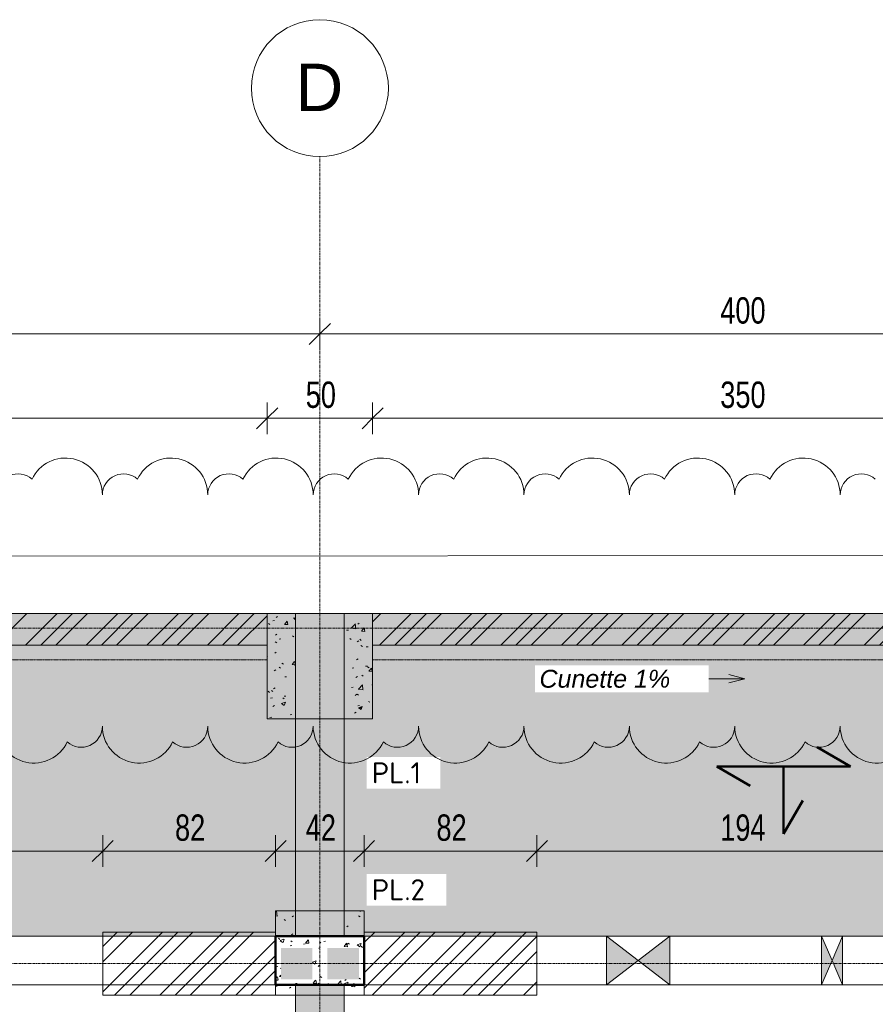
# Model space of a CAD drawing. Header units: millimetres. Extents: x 8507 to 110494, y 1100 to 66219.
# Tile 11 of 38: x 63623 to 67681, y 61546 to 66219. Entities that reach past the tile are written whole.
import ezdxf

# ---------------------------------------------------------------- set-up
doc = ezdxf.new("R2010")
doc.units = ezdxf.units.MM
for name, pattern in [('Ligne de quadrillage', [22.225, 12.7, -3.175, 3.175, -3.175]), ('Tiret 1_16_', [3.175, 1.5875, -1.5875]), ('tiret perso', [2.6, 1.3, -1.3])]:
    doc.linetypes.add(name, pattern=pattern)
for name, color, linetype, lineweight in [('A-ANNO-DIMS', 211, 'Continuous', 9), ('A-ANNO-DIMS-50', 211, 'Continuous', 9), ('A-DETL', 90, 'Continuous', 5), ('A-DETL-GENF', 92, 'Continuous', 5), ('A-DETL-MBND', 5, 'Continuous', 5), ('A-DETL-WIDE', 214, 'Continuous', 50), ('A-DOOR', 31, 'Continuous', 9), ('A-WALL', 113, 'Continuous', 9), ('G-ANNO-REVC', 71, 'Continuous', 9), ('G-ANNO-TEXT', 231, 'Continuous', 9), ('S-GRID', 1, 'Continuous', 9), ('S-GRID-IDEN', 1, 'Continuous', 9)]:
    doc.layers.add(name, color=color, linetype=linetype, lineweight=lineweight)
doc.styles.add('Arial', font='arial.ttf', dxfattribs={"height": 225})
doc.styles.add('Arial Narrow_3', font='ARIALN.TTF', dxfattribs={"width": 0.9, "height": 125})
doc.styles.add('Arial_I', font='ariali.ttf', dxfattribs={"height": 85})
doc.styles.add('ISOCPEUR_B', font='txt', dxfattribs={"height": 100})
doc.dimstyles.new('AB6_1_50_-_GB', dxfattribs={"dimscale": 304.8, "dimtxt": 127.928872, "dimasz": 0.328084, "dimexe": 0.246063, "dimexo": 0.0625, "dimgap": 0.04101, "dimtad": 1, "dimdec": 0, "dimlfac": 0.1, "dimdsep": 46, "dimtxsty": 'Arial Narrow_3', "dimblk1": 'OBLIQUE', "dimblk2": 'OBLIQUE', "dimsah": 1, "dimcen": 0.09, "dimazin": 0, "dimtfac": 1, "dimtdec": 4, "dimtix": 1, "dimtmove": 0, "dimatfit": 3, "dimfxl": 0.246063, "dimfxlon": 1, "dimtvp": 1, "dimtolj": 1, "dimtzin": 0, "dimarcsym": 2})
doc.dimstyles.new('AB6_1_50_-_GB_3', dxfattribs={"dimscale": 304.8, "dimtxt": 127.928872, "dimasz": 0.328084, "dimexe": 0.246063, "dimexo": 0.0625, "dimgap": 0.04101, "dimtad": 1, "dimdec": 0, "dimlfac": 0.1, "dimdsep": 46, "dimtxsty": 'Arial Narrow_3', "dimblk1": 'OBLIQUE', "dimblk2": 'OBLIQUE', "dimsah": 1, "dimcen": 0.09, "dimazin": 0, "dimtfac": 1, "dimtdec": 4, "dimtix": 1, "dimtmove": 0, "dimatfit": 3, "dimfxl": 0.246063, "dimfxlon": 1, "dimtvp": 1, "dimtolj": 1, "dimtzin": 0, "dimarcsym": 2})
pattern_1 = [(45, (62504.66, -542.27), (-143.6841, 143.6841), []), (45, (62576.5, -542.27), (-143.6841, 143.6841), []), (45, (62648.34, -542.27), (-143.6841, 143.6841), [])]
pattern_2 = [(50, (62504.66, -542.27), (182.18467, -15.9391), [19.05, -209.55]), (355, (62504.66, -542.27), (-35.24243, 191.0566), [15.24, -167.64]), (100.451, (62519.84, -543.6), (146.9425, 175.1167), [16.19, -178.09]), (46.184, (62504.66, -491.47), (271.0789, -42.0433), [28.575, -314.325]), (96.636, (62527.25, -494.97), (237.4025, 247.4272), [24.285, -267.135]), (351.184, (62504.66, -491.47), (237.4046, 247.4251), [22.86, -251.46]), (21, (62530.06, -504.17), (151.61488, -102.26552), [19.05, -209.55]), (326, (62530.06, -504.17), (61.80236, 184.18774), [15.24, -167.64]), (71.451, (62542.7, -512.7), (213.41706, 81.92137), [16.19, -178.09]), (37.5, (62504.66, -542.27), (3.08832, 84.555076), [8.382, -157.226, 8.382, -161.798, -168.275]), (37.5, (62504.66, -542.27), (3.08832, 84.555076), [-335.788, 8.382, -159.893]), (7.5, (62504.66, -542.27), (66.81944, 100.18075), [8.382, -88.646, 8.382, -153.416, -64.135]), (7.5, (62504.66, -542.27), (66.81944, 100.18075), [-258.826, 8.382, -55.753]), (327.5, (62448.02, -542.27), (135.59049, -5.72891), [8.382, -55.118, 8.382, -189.738, -262.89]), (327.5, (62448.02, -542.27), (135.59049, -5.72891), [-261.62, 8.382, -254.508]), (317.5, (62422.62, -542.27), (148.12889, 25.42676), [8.382, -74.168, 8.382, -123.19, -186.69]), (317.5, (62422.62, -542.27), (148.12889, 25.42676), [-214.122, 8.382, -178.308])]

# ---------------------------------------------------------------- blocks, each defined once
blk = doc.blocks.new('G_PORTE_BA - F-DRV-3009778-R-1_IMPLANTATION variante')
at = {"layer": 'A-DOOR'}
for p, q in [((-1790, -115), (-1790, 115)), ((-1790, 115), (1790, 115)), ((1790, 115), (1790, -115)), ((1790, -115), (-1790, -115))]:
    blk.add_line(p, q, dxfattribs=at)
blk = doc.blocks.new('ECBIM_BIM_RESA VOILE RECTANGULAIRE - Resa_ 30x15-3079065-R-1_IMPLANTATION variante')
at = {"layer": 'A-DETL-MBND'}
for points in [[(1421.9, 61638.6), (1571.9, 61753.6), (1421.9, 61868.6)], [(1721.9, 61638.6), (1721.9, 61868.6), (1571.9, 61753.6)]]:
    blk.add_hatch(color=256, dxfattribs=at).paths.add_polyline_path(points)
for p, q in [((1421.9, 61638.6), (1421.9, 61868.6)), ((1421.9, 61868.6), (1571.9, 61753.6)), ((1571.9, 61753.6), (1721.9, 61868.6)), ((1721.9, 61868.6), (1721.9, 61638.6)), ((1571.9, 61753.6), (1421.9, 61638.6)), ((1721.9, 61638.6), (1571.9, 61753.6))]:
    blk.add_line(p, q, dxfattribs=at)
blk = doc.blocks.new('ECBIM_BIM_RESA VOILE CIRCULAIRE-24 - ECBIM_BIM_RESA VOILE CIRCULAIRE-24-3092218-R-1_IMPLANTATION variante')
at = {"layer": 'A-DETL-MBND'}
for points in [[(2441.9, 61638.6), (2491.9, 61753.6), (2441.9, 61868.6)], [(2541.9, 61638.6), (2541.9, 61868.6), (2491.9, 61753.6)]]:
    blk.add_hatch(color=256, dxfattribs=at).paths.add_polyline_path(points)
for p, q in [((2441.9, 61638.6), (2441.9, 61868.6)), ((2441.9, 61868.6), (2491.9, 61753.6)), ((2491.9, 61753.6), (2541.9, 61868.6)), ((2541.9, 61868.6), (2541.9, 61638.6)), ((2491.9, 61753.6), (2441.9, 61638.6)), ((2541.9, 61638.6), (2491.9, 61753.6))]:
    blk.add_line(p, q, dxfattribs=at)
blk = doc.blocks.new('Quadrillage - M_Extrémité de la ligne de quadrillage - Cercle-11575-R-1_IMPLANTATION variante')
at = {"layer": 'S-GRID-IDEN'}
blk.add_circle((0, 0), 6.5, dxfattribs=at)
blk = doc.blocks.new('DIMBLOCK4-R-1_IMPLANTATION variante')
at = {"layer": 'A-ANNO-DIMS-50'}
for p, q in [((61046.5, 64727.3), (61046.5, 64802.3)), ((65046.5, 64727.3), (65046.5, 64802.3)), ((61046.5, 64727.3), (65046.5, 64727.3)), ((61046.5, 64727.3), (61046.5, 64652.3)), ((65046.5, 64727.3), (65046.5, 64652.3))]:
    blk.add_line(p, q, dxfattribs=at)
at = {"layer": 'A-ANNO-DIMS-50', "lineweight": 18}
for p, q in [((61046.5, 64727.3), (61096.5, 64777.3)), ((65046.5, 64727.3), (65096.5, 64777.3)), ((61046.5, 64727.3), (60996.5, 64677.3)), ((65046.5, 64727.3), (64996.5, 64677.3))]:
    blk.add_line(p, q, dxfattribs=at)
at = {"layer": 'A-ANNO-DIMS-50', "color": 0, "insert": (62946, 64901.3), "char_height": 125, "width": 241.237, "attachment_point": 1, "line_spacing_factor": 0.974696, "style": 'Arial Narrow_3'}
blk.add_mtext('400', dxfattribs=at)
blk = doc.blocks.new('_Oblique')
at = {"color": 0, "linetype": 'ByBlock', "lineweight": -2}
blk.add_line((-0.5, -0.5), (0.5, 0.5), dxfattribs=at)
blk = doc.blocks.new('DIMBLOCK5-R-1_IMPLANTATION variante')
at = {"layer": 'A-ANNO-DIMS-50'}
for p, q in [((65046.5, 64727.3), (65046.5, 64802.3)), ((69046.5, 64727.3), (69046.5, 64802.3)), ((65046.5, 64727.3), (69046.5, 64727.3)), ((65046.5, 64727.3), (65046.5, 64652.3)), ((69046.5, 64727.3), (69046.5, 64652.3))]:
    blk.add_line(p, q, dxfattribs=at)
at = {"layer": 'A-ANNO-DIMS-50', "lineweight": 18}
for p, q in [((65046.5, 64727.3), (65096.5, 64777.3)), ((69046.5, 64727.3), (69096.5, 64777.3)), ((65046.5, 64727.3), (64996.5, 64677.3)), ((69046.5, 64727.3), (68996.5, 64677.3))]:
    blk.add_line(p, q, dxfattribs=at)
at = {"layer": 'A-ANNO-DIMS-50', "color": 0, "insert": (66946, 64901.3), "char_height": 125, "width": 241.237, "attachment_point": 1, "line_spacing_factor": 0.974696, "style": 'Arial Narrow_3'}
blk.add_mtext('400', dxfattribs=at)
blk = doc.blocks.new('DIMBLOCK33-R-1_IMPLANTATION variante')
at = {"layer": 'A-ANNO-DIMS-50'}
for p, q in [((62076.5, 62272.7), (62076.5, 62347.7)), ((64016.5, 62272.7), (64016.5, 62347.7)), ((62076.5, 62272.7), (64016.5, 62272.7)), ((62076.5, 62272.7), (62076.5, 62197.7)), ((64016.5, 62272.7), (64016.5, 62197.7))]:
    blk.add_line(p, q, dxfattribs=at)
at = {"layer": 'A-ANNO-DIMS-50', "lineweight": 18}
for p, q in [((62076.5, 62272.7), (62126.5, 62322.7)), ((64016.5, 62272.7), (64066.5, 62322.7)), ((62076.5, 62272.7), (62026.5, 62222.7)), ((64016.5, 62272.7), (63966.5, 62222.7))]:
    blk.add_line(p, q, dxfattribs=at)
at = {"layer": 'A-ANNO-DIMS-50', "color": 0, "insert": (62946, 62446.8), "char_height": 125, "width": 241.237, "attachment_point": 1, "line_spacing_factor": 0.974696, "style": 'Arial Narrow_3'}
blk.add_mtext('194', dxfattribs=at)
blk = doc.blocks.new('DIMBLOCK34-R-1_IMPLANTATION variante')
at = {"layer": 'A-ANNO-DIMS-50'}
for p, q in [((64016.5, 62272.7), (64016.5, 62347.7)), ((64836.5, 62272.7), (64836.5, 62347.7)), ((64016.5, 62272.7), (64836.5, 62272.7)), ((64016.5, 62272.7), (64016.5, 62197.7)), ((64836.5, 62272.7), (64836.5, 62197.7))]:
    blk.add_line(p, q, dxfattribs=at)
at = {"layer": 'A-ANNO-DIMS-50', "lineweight": 18}
for p, q in [((64016.5, 62272.7), (64066.5, 62322.7)), ((64836.5, 62272.7), (64886.5, 62322.7)), ((64016.5, 62272.7), (63966.5, 62222.7)), ((64836.5, 62272.7), (64786.5, 62222.7))]:
    blk.add_line(p, q, dxfattribs=at)
at = {"layer": 'A-ANNO-DIMS-50', "color": 0, "insert": (64359.5, 62446.8), "char_height": 125, "width": 160.825, "attachment_point": 1, "line_spacing_factor": 0.974696, "style": 'Arial Narrow_3'}
blk.add_mtext('82', dxfattribs=at)
blk = doc.blocks.new('DIMBLOCK35-R-1_IMPLANTATION variante')
at = {"layer": 'A-ANNO-DIMS-50'}
for p, q in [((64836.5, 62272.7), (64836.5, 62347.7)), ((65256.5, 62272.7), (65256.5, 62347.7)), ((64836.5, 62272.7), (65256.5, 62272.7)), ((64836.5, 62272.7), (64836.5, 62197.7)), ((65256.5, 62272.7), (65256.5, 62197.7))]:
    blk.add_line(p, q, dxfattribs=at)
at = {"layer": 'A-ANNO-DIMS-50', "lineweight": 18}
for p, q in [((64836.5, 62272.7), (64886.5, 62322.7)), ((65256.5, 62272.7), (65306.5, 62322.7)), ((64836.5, 62272.7), (64786.5, 62222.7)), ((65256.5, 62272.7), (65206.5, 62222.7))]:
    blk.add_line(p, q, dxfattribs=at)
at = {"layer": 'A-ANNO-DIMS-50', "color": 0, "insert": (64979.5, 62446.8), "char_height": 125, "width": 160.825, "attachment_point": 1, "line_spacing_factor": 0.974696, "style": 'Arial Narrow_3'}
blk.add_mtext('42', dxfattribs=at)
blk = doc.blocks.new('DIMBLOCK36-R-1_IMPLANTATION variante')
at = {"layer": 'A-ANNO-DIMS-50'}
for p, q in [((65256.5, 62272.7), (65256.5, 62347.7)), ((66076.5, 62272.7), (66076.5, 62347.7)), ((65256.5, 62272.7), (66076.5, 62272.7)), ((65256.5, 62272.7), (65256.5, 62197.7)), ((66076.5, 62272.7), (66076.5, 62197.7))]:
    blk.add_line(p, q, dxfattribs=at)
at = {"layer": 'A-ANNO-DIMS-50', "lineweight": 18}
for p, q in [((65256.5, 62272.7), (65306.5, 62322.7)), ((66076.5, 62272.7), (66126.5, 62322.7)), ((65256.5, 62272.7), (65206.5, 62222.7)), ((66076.5, 62272.7), (66026.5, 62222.7))]:
    blk.add_line(p, q, dxfattribs=at)
at = {"layer": 'A-ANNO-DIMS-50', "color": 0, "insert": (65599.5, 62446.8), "char_height": 125, "width": 160.825, "attachment_point": 1, "line_spacing_factor": 0.974696, "style": 'Arial Narrow_3'}
blk.add_mtext('82', dxfattribs=at)
blk = doc.blocks.new('DIMBLOCK37-R-1_IMPLANTATION variante')
at = {"layer": 'A-ANNO-DIMS-50'}
for p, q in [((66076.5, 62272.7), (66076.5, 62347.7)), ((68016.5, 62272.7), (68016.5, 62347.7)), ((66076.5, 62272.7), (68016.5, 62272.7)), ((66076.5, 62272.7), (66076.5, 62197.7)), ((68016.5, 62272.7), (68016.5, 62197.7))]:
    blk.add_line(p, q, dxfattribs=at)
at = {"layer": 'A-ANNO-DIMS-50', "lineweight": 18}
for p, q in [((66076.5, 62272.7), (66126.5, 62322.7)), ((68016.5, 62272.7), (68066.5, 62322.7)), ((66076.5, 62272.7), (66026.5, 62222.7)), ((68016.5, 62272.7), (67966.5, 62222.7))]:
    blk.add_line(p, q, dxfattribs=at)
at = {"layer": 'A-ANNO-DIMS-50', "color": 0, "insert": (66946, 62446.8), "char_height": 125, "width": 241.237, "attachment_point": 1, "line_spacing_factor": 0.974696, "style": 'Arial Narrow_3'}
blk.add_mtext('194', dxfattribs=at)
blk = doc.blocks.new('Family - ___-3289296-R-1_IMPLANTATION variante')
at = {"layer": 'G-ANNO-REVC'}
for centre, radius, start, end in [((1215, 63962), 175, 357.8864, 152.6776), ((1714.7, 63943.6), 175, 357.8864, 152.6776), ((990.2, 63970.3), 100, 46.0761, 177.8864), ((2214.4, 63925.2), 175, 357.8864, 152.6776), ((2714, 63906.7), 175, 357.8864, 152.6776), ((1489.9, 63951.9), 100, 46.0761, 177.8864), ((1989.5, 63933.5), 100, 46.0761, 177.8864), ((3213.7, 63888.3), 175, 357.8864, 152.6776), ((3713.3, 63869.8), 175, 357.8864, 152.6776), ((4213, 63851.4), 175, 357.8864, 152.6776), ((2489.2, 63915), 100, 46.0761, 177.8864), ((2988.8, 63896.6), 100, 46.0761, 177.8864), ((3488.5, 63878.1), 100, 46.0761, 177.8864), ((4712.7, 63833), 175, 357.8864, 152.6776), ((3988.2, 63859.7), 100, 46.0761, 177.8864), ((4487.8, 63841.3), 100, 46.0761, 177.8864), ((4987.5, 63822.8), 100, 46.0761, 177.8864), ((1024.7, 62870.6), 175, 177.8864, 332.6776), ((1249.5, 62862.3), 100, 226.0761, 357.8864), ((1524.3, 62852.1), 175, 177.8864, 332.6776), ((1749.2, 62843.8), 100, 226.0761, 357.8864), ((2024, 62833.7), 175, 177.8864, 332.6776), ((2248.8, 62825.4), 100, 226.0761, 357.8864), ((2523.6, 62815.3), 175, 177.8864, 332.6776), ((2748.5, 62807), 100, 226.0761, 357.8864), ((3023.3, 62796.8), 175, 177.8864, 332.6776), ((3248.1, 62788.5), 100, 226.0761, 357.8864), ((3523, 62778.4), 175, 177.8864, 332.6776), ((3747.8, 62770.1), 100, 226.0761, 357.8864), ((4022.6, 62759.9), 175, 177.8864, 332.6776), ((4247.5, 62751.6), 100, 226.0761, 357.8864), ((4522.3, 62741.5), 175, 177.8864, 332.6776), ((4747.1, 62733.2), 100, 226.0761, 357.8864), ((5021.9, 62723.1), 175, 177.8864, 332.6776)]:
    blk.add_arc(centre, radius, start, end, dxfattribs=at)
blk = doc.blocks.new('DIMBLOCK278-R-1_IMPLANTATION variante')
at = {"layer": 'A-ANNO-DIMS-50'}
for p, q in [((61296.5, 64327.3), (61296.5, 64402.3)), ((64796.5, 64327.3), (64796.5, 64402.3)), ((61296.5, 64327.3), (64796.5, 64327.3)), ((61296.5, 64327.3), (61296.5, 64252.3)), ((64796.5, 64327.3), (64796.5, 64252.3))]:
    blk.add_line(p, q, dxfattribs=at)
at = {"layer": 'A-ANNO-DIMS-50', "lineweight": 18}
for p, q in [((61296.5, 64327.3), (61346.5, 64377.3)), ((64796.5, 64327.3), (64846.5, 64377.3)), ((61296.5, 64327.3), (61246.5, 64277.3)), ((64796.5, 64327.3), (64746.5, 64277.3))]:
    blk.add_line(p, q, dxfattribs=at)
at = {"layer": 'A-ANNO-DIMS-50', "color": 0, "insert": (62946, 64501.3), "char_height": 125, "width": 241.237, "attachment_point": 1, "line_spacing_factor": 0.974696, "style": 'Arial Narrow_3'}
blk.add_mtext('350', dxfattribs=at)
blk = doc.blocks.new('DIMBLOCK279-R-1_IMPLANTATION variante')
at = {"layer": 'A-ANNO-DIMS-50'}
for p, q in [((64796.5, 64327.3), (64796.5, 64402.3)), ((65296.5, 64327.3), (65296.5, 64402.3)), ((64796.5, 64327.3), (65296.5, 64327.3)), ((64796.5, 64327.3), (64796.5, 64252.3)), ((65296.5, 64327.3), (65296.5, 64252.3))]:
    blk.add_line(p, q, dxfattribs=at)
at = {"layer": 'A-ANNO-DIMS-50', "lineweight": 18}
for p, q in [((64796.5, 64327.3), (64846.5, 64377.3)), ((65296.5, 64327.3), (65346.5, 64377.3)), ((64796.5, 64327.3), (64746.5, 64277.3)), ((65296.5, 64327.3), (65246.5, 64277.3))]:
    blk.add_line(p, q, dxfattribs=at)
at = {"layer": 'A-ANNO-DIMS-50', "color": 0, "insert": (64979.5, 64501.3), "char_height": 125, "width": 160.825, "attachment_point": 1, "line_spacing_factor": 0.974696, "style": 'Arial Narrow_3'}
blk.add_mtext('50', dxfattribs=at)
blk = doc.blocks.new('DIMBLOCK280-R-1_IMPLANTATION variante')
at = {"layer": 'A-ANNO-DIMS-50'}
for p, q in [((65296.5, 64327.3), (65296.5, 64402.3)), ((68796.5, 64327.3), (68796.5, 64402.3)), ((65296.5, 64327.3), (68796.5, 64327.3)), ((65296.5, 64327.3), (65296.5, 64252.3)), ((68796.5, 64327.3), (68796.5, 64252.3))]:
    blk.add_line(p, q, dxfattribs=at)
at = {"layer": 'A-ANNO-DIMS-50', "lineweight": 18}
for p, q in [((65296.5, 64327.3), (65346.5, 64377.3)), ((68796.5, 64327.3), (68846.5, 64377.3)), ((65296.5, 64327.3), (65246.5, 64277.3)), ((68796.5, 64327.3), (68746.5, 64277.3))]:
    blk.add_line(p, q, dxfattribs=at)
at = {"layer": 'A-ANNO-DIMS-50', "color": 0, "insert": (66946, 64501.3), "char_height": 125, "width": 241.237, "attachment_point": 1, "line_spacing_factor": 0.974696, "style": 'Arial Narrow_3'}
blk.add_mtext('350', dxfattribs=at)

msp = doc.modelspace()

# ---------------------------------------------------------------- hatches: boundary and pattern name
at = {"layer": 'A-DETL-GENF'}
for points in [[(64861.5, 61663.6), (65011.5, 61663.6), (65011.5, 61813.6), (64861.5, 61813.6)], [(65081.5, 61663.6), (65231.5, 61663.6), (65231.5, 61813.6), (65081.5, 61813.6)]]:
    msp.add_hatch(color=8, dxfattribs=at).paths.add_polyline_path(points)
at = {"layer": 'A-DETL-MBND'}
h = msp.add_hatch(dxfattribs=at)
h.set_pattern_fill('FP_17', color=8, style=0, pattern_type=2)
h.set_pattern_definition([(0, (62504.66, -542.27), (0, 101.6), [3.353, -98.247]), (0, (62555.46, -491.47), (0, 101.6), [3.353, -98.247])])
h.paths.add_polyline_path([(93176.5, 61838.6), (96921.5, 61838.6), (96921.5, 63400.2), (93176.5, 63400.2), (93176.5, 61868.6)])
h.paths.add_polyline_path([(97171.5, 61838.6), (97716.5, 61838.6), (97716.5, 63400.2), (97171.5, 63400.2), (97171.5, 62847.4)])
h.paths.add_polyline_path([(92946.5, 61868.6), (92946.5, 63400.2), (89161.5, 63400.2), (89161.5, 61868.6), (92470.6, 61868.6)])
h.paths.add_polyline_path([(88931.5, 61868.6), (88931.5, 63400.2), (85161.5, 63400.2), (85161.5, 61868.6), (85858.3, 61868.6)])
h.paths.add_polyline_path([(84931.5, 61868.6), (84931.5, 63400.2), (81161.5, 63400.2), (81161.5, 61868.6), (82552.2, 61868.6)])
h.paths.add_polyline_path([(80931.5, 61868.6), (80931.5, 63400.2), (77161.5, 63400.2), (77161.5, 61868.6), (79246.1, 61868.6)])
h.paths.add_polyline_path([(76931.5, 61868.6), (76931.5, 63400.2), (73156.5, 63400.2), (73156.5, 61868.6), (76396.5, 61868.6)])
h.paths.add_polyline_path([(72926.5, 61868.6), (72926.5, 63400.2), (69161.5, 63400.2), (69161.5, 61868.6), (72663.8, 61868.6)])
h.paths.add_polyline_path([(68931.5, 61868.6), (68931.5, 63400.2), (65161.5, 63400.2), (65161.5, 61868.6), (67526.5, 61868.6)])
h.paths.add_polyline_path([(64931.5, 61868.6), (64931.5, 63400.2), (61146.5, 63400.2), (61146.5, 61868.6), (62715.4, 61868.6)])
at = {"layer": 'A-DETL-MBND', "linetype": 'Tiret 1_16_'}
h = msp.add_hatch(dxfattribs=at)
h.set_pattern_fill('FP_13', style=0, pattern_type=2)
h.set_pattern_definition(pattern_1)
h.paths.add_polyline_path([(64796.5, 63250.2), (64796.5, 63400.2), (61296.5, 63400.2), (61296.5, 63250.2), (62715.4, 63250.2)])
h = msp.add_hatch(dxfattribs=at)
h.set_pattern_fill('FP_14', style=0, pattern_type=2)
h.set_pattern_definition(pattern_2)
h.paths.add_polyline_path([(64796.5, 62900.2), (64931.5, 62900.2), (64931.5, 63400.2), (64796.5, 63400.2)])
h.paths.add_polyline_path([(65161.5, 62900.2), (65296.5, 62900.2), (65296.5, 63400.2), (65161.5, 63400.2)])
at = {"layer": 'A-DETL-MBND'}
for points in [[(65161.5, 61868.6), (65161.5, 63400.2), (64931.5, 63400.2), (64931.5, 61868.6)], [(65161.5, 60095.6), (65161.5, 61638.6), (64931.5, 61638.6), (64931.5, 60095.6)]]:
    msp.add_hatch(color=254, dxfattribs=at).paths.add_polyline_path(points)
at = {"layer": 'A-DETL-MBND', "linetype": 'Tiret 1_16_'}
h = msp.add_hatch(dxfattribs=at)
h.set_pattern_fill('FP_26', style=0, pattern_type=2)
h.set_pattern_definition([(44.998, (62504.66, -492.2), (-143.68497, 143.6705), []), (44.998, (62576.5, -492.2), (-143.68497, 143.6705), []), (44.998, (62648.34, -492.2), (-143.68497, 143.6705), [])])
h.paths.add_polyline_path([(68744, 63250.2), (68796.5, 63250.2), (68785.5, 63281.6), (68796.5, 63281.6), (68796.5, 63400.2), (65296.5, 63400.2), (65296.5, 63250.2), (66021.5, 63250.2)])
h.paths.add_polyline_path([(68744, 63250.2), (68744, 63281.6), (68755, 63281.6)])
h = msp.add_hatch(dxfattribs=at)
h.set_pattern_fill('FP_14', style=0, pattern_type=2)
h.set_pattern_definition(pattern_2)
h.paths.add_polyline_path([(65256.5, 61588.6), (65256.5, 61988.6), (65161.5, 61988.6), (65161.5, 61868.6), (64931.5, 61868.6), (64931.5, 61988.6), (64836.5, 61988.6), (64836.5, 61588.6), (64931.5, 61588.6), (64931.5, 61638.6), (65161.5, 61638.6), (65161.5, 61588.6), (65231.5, 61588.6)])
h.paths.add_polyline_path([(64913.7, 61663.6), (64861.5, 61663.6), (64861.5, 61813.6), (65011.5, 61813.6), (65011.5, 61663.6), (64931.5, 61663.6)])
h.paths.add_polyline_path([(65161.5, 61663.6), (65081.5, 61663.6), (65081.5, 61813.6), (65231.5, 61813.6), (65231.5, 61663.6), (65179.3, 61663.6)])
h = msp.add_hatch(dxfattribs=at)
h.set_pattern_fill('FP_13', style=0, pattern_type=2)
h.set_pattern_definition(pattern_1)
h.paths.add_polyline_path([(64016.5, 61588.6), (64836.5, 61588.6), (64836.5, 61888.6), (64016.5, 61888.6)])
h = msp.add_hatch(dxfattribs=at)
h.set_pattern_fill('FP_13', style=0, pattern_type=2)
h.set_pattern_definition(pattern_1)
h.paths.add_polyline_path([(65256.5, 61588.6), (66076.5, 61588.6), (66076.5, 61888.6), (65256.5, 61888.6)])

# ---------------------------------------------------------------- linework, layer by layer
at = {"layer": 'A-DETL', "linetype": 'tiret perso'}
for p, q in [((64796.5, 63180.2), (61296.5, 63180.2)), ((68796.5, 63180.2), (65296.5, 63180.2))]:
    msp.add_line(p, q, dxfattribs=at)
at = {"layer": 'A-DETL-MBND', "color": 7, "linetype": 'Tiret 1_16_'}
for p, q in [((60796.5, 63400.2), (65296.5, 63400.2)), ((65296.5, 63400.2), (60796.5, 63400.2)), ((64796.5, 62900.2), (64796.5, 63400.2)), ((64796.5, 63400.2), (64796.5, 62900.2)), ((64796.5, 63400.2), (64796.5, 63250.2)), ((64796.5, 63400.2), (64796.5, 63250.2)), ((65296.5, 63400.2), (65296.5, 62900.2)), ((65296.5, 62900.2), (65296.5, 63400.2)), ((65296.5, 63400.2), (65296.5, 63250.2)), ((65296.5, 63400.2), (65296.5, 63250.2)), ((61296.5, 63250.2), (64796.5, 63250.2)), ((64796.5, 63250.2), (61296.5, 63250.2)), ((68796.5, 63250.2), (65296.5, 63250.2)), ((65296.5, 63250.2), (68796.5, 63250.2)), ((65296.5, 62900.2), (64796.5, 62900.2)), ((64796.5, 62900.2), (65296.5, 62900.2)), ((64836.5, 61588.6), (64836.5, 61988.6)), ((64836.5, 61988.6), (65256.5, 61988.6)), ((65256.5, 61988.6), (64836.5, 61988.6)), ((64836.5, 61988.6), (64836.5, 61588.6)), ((65256.5, 61988.6), (65256.5, 61588.6)), ((65256.5, 61588.6), (65256.5, 61988.6)), ((64016.5, 61888.6), (64836.5, 61888.6)), ((64836.5, 61888.6), (64016.5, 61888.6)), ((64016.5, 61588.6), (64016.5, 61888.6)), ((64016.5, 61888.6), (64016.5, 61588.6)), ((64836.5, 61888.6), (64836.5, 61588.6)), ((64836.5, 61888.6), (64836.5, 61588.6)), ((65256.5, 61888.6), (66076.5, 61888.6)), ((66076.5, 61888.6), (65256.5, 61888.6)), ((65256.5, 61588.6), (65256.5, 61888.6)), ((65256.5, 61888.6), (65256.5, 61588.6)), ((66076.5, 61888.6), (66076.5, 61588.6)), ((66076.5, 61888.6), (66076.5, 61588.6)), ((64016.5, 61588.6), (64931.5, 61588.6)), ((65256.5, 61588.6), (64016.5, 61588.6)), ((65256.5, 61588.6), (64931.5, 61588.6)), ((65256.5, 61588.6), (66076.5, 61588.6)), ((66076.5, 61588.6), (65256.5, 61588.6))]:
    msp.add_line(p, q, dxfattribs=at)
at = {"layer": 'A-DETL-MBND'}
for p, q in [((61146.5, 63400.2), (97716.5, 63400.2)), ((80931.5, 61868.6), (65161.5, 61868.6)), ((66706.5, 61868.6), (66406.5, 61868.6)), ((66406.5, 61868.6), (66706.5, 61868.6)), ((66406.5, 61638.6), (66406.5, 61868.6)), ((66406.5, 61638.6), (66406.5, 61868.6)), ((66706.5, 61868.6), (66706.5, 61638.6)), ((66706.5, 61638.6), (66706.5, 61868.6)), ((67426.5, 61638.6), (67426.5, 61868.6)), ((67426.5, 61868.6), (67526.5, 61868.6)), ((67426.5, 61868.6), (67526.5, 61868.6)), ((67526.5, 61868.6), (67526.5, 61638.6)), ((61146.6, 61638.6), (69186.5, 61638.6)), ((66706.5, 61638.6), (66406.5, 61638.6)), ((66406.5, 61638.6), (66706.5, 61638.6)), ((67526.5, 61638.6), (67426.5, 61638.6)), ((67526.5, 61638.6), (67426.5, 61638.6))]:
    msp.add_line(p, q, dxfattribs=at)
at = {"layer": 'A-DETL-MBND', "color": 7}
for p, q in [((65161.5, 63400.2), (64931.5, 63400.2)), ((64931.5, 61868.6), (64931.5, 63400.2)), ((64931.5, 61868.6), (64931.5, 63400.2)), ((65161.5, 63400.2), (65161.5, 61868.6)), ((65161.5, 61868.6), (65161.5, 63400.2)), ((65161.5, 61868.6), (64931.5, 61868.6)), ((64931.5, 61638.6), (65161.5, 61638.6)), ((64931.5, 61588.6), (64931.5, 61638.6)), ((64931.5, 60095.6), (64931.5, 61638.6)), ((64931.5, 61638.6), (65161.5, 61638.6)), ((65161.5, 61638.6), (65161.5, 61588.6)), ((65161.5, 60095.6), (65161.5, 61638.6)), ((65161.5, 61588.6), (64931.5, 61588.6)), ((64931.5, 61588.6), (64931.5, 60095.6)), ((64931.5, 61588.6), (65161.5, 61588.6)), ((65161.5, 60095.6), (65161.5, 61588.6))]:
    msp.add_line(p, q, dxfattribs=at)
at = {"layer": 'A-DETL-WIDE'}
for p, q in [((67563.8, 62674.5), (67405.8, 62765.8)), ((66929.2, 62674.5), (67563.8, 62674.5)), ((67087.3, 62583.3), (66929.2, 62674.5)), ((67246.5, 62354.5), (67246.5, 62674.5)), ((67337.8, 62512.6), (67246.5, 62354.5))]:
    msp.add_line(p, q, dxfattribs=at)
at = {"layer": 'A-WALL'}
for p, q in [((61256.5, 61868.6), (68836.5, 61868.6)), ((61256.5, 61638.6), (69416.5, 61638.6))]:
    msp.add_line(p, q, dxfattribs=at)
at = {"layer": 'A-WALL', "lineweight": 50}
for p, q in [((64836.5, 61868.6), (65256.5, 61868.6)), ((64836.5, 61638.6), (64836.5, 61868.6)), ((65256.5, 61868.6), (65256.5, 61638.6)), ((65256.5, 61638.6), (64836.5, 61638.6))]:
    msp.add_line(p, q, dxfattribs=at)
at = {"layer": 'G-ANNO-TEXT', "color": 130}
for p, q in [((61148, 63670.2), (73547.1, 63679.2)), ((67061.8, 63090.8), (66798.2, 63090.8)), ((67061.8, 63090.8), (66986.8, 63110.9)), ((67061.8, 63090.8), (66986.8, 63070.7))]:
    msp.add_line(p, q, dxfattribs=at)
at = {"layer": 'S-GRID', "linetype": 'Ligne de quadrillage'}
for p, q in [((65046.5, 48387.1), (65046.5, 65568.7)), ((47439, 63330.2), (99424.9, 63330.2)), ((47439, 61738.6), (99424.9, 61738.6))]:
    msp.add_line(p, q, dxfattribs=at)

# ---------------------------------------------------------------- block references
at = {"layer": 'A-DETL-MBND'}
for name in ['ECBIM_BIM_RESA VOILE RECTANGULAIRE - Resa_ 30x15-3079065-R-1_IMPLANTATION variante', 'ECBIM_BIM_RESA VOILE CIRCULAIRE-24 - ECBIM_BIM_RESA VOILE CIRCULAIRE-24-3092218-R-1_IMPLANTATION variante']:
    msp.add_blockref(name, (64984.6, 0), dxfattribs=at)
at = {"layer": 'A-DOOR', "rotation": 180}
for p in [(63046.5, 61753.6), (67046.5, 61753.6)]:
    msp.add_blockref('G_PORTE_BA - F-DRV-3009778-R-1_IMPLANTATION variante', p, dxfattribs=at)
at = {"layer": 'S-GRID-IDEN', "xscale": 49.99999999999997, "yscale": 49.99999999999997, "zscale": 49.99999999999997}
msp.add_blockref('Quadrillage - M_Extrémité de la ligne de quadrillage - Cercle-11575-R-1_IMPLANTATION variante', (65046.5, 65893.7), dxfattribs=at)

# ---------------------------------------------------------------- dimensions: what is measured, and where the dimension line sits
at = {"layer": 'A-ANNO-DIMS'}
for base, p1, p2, dimstyle, override, picture, middle in [((65046.5, 64727.3), (61046.5, 64802.3), (65046.5, 64802.3), 'AB6_1_50_-_GB', {"dimpost": '<>', "dimfxl": 4000}, 'DIMBLOCK4-R-1_IMPLANTATION variante', (63046.5, 64803.6)), ((65296.5, 64327.3), (64796.5, 64252.3), (65296.5, 64252.3), 'AB6_1_50_-_GB_3', {"dimpost": '<>', "dimfxl": 500}, 'DIMBLOCK279-R-1_IMPLANTATION variante', (65046.5, 64403.6))]:
    dim = msp.add_linear_dim(base=base, p1=p1, p2=p2, angle=0, dimstyle=dimstyle, override=override, dxfattribs=at)
    dim.commit()
    dim.dimension.update_dxf_attribs({"geometry": picture, "text_midpoint": middle})
for base, p1, p2, dimstyle, override, picture, middle in [((69046.5, 64727.3), (65046.5, 64802.3), (69046.5, 64802.3), 'AB6_1_50_-_GB', {"dimpost": '<>', "dimfxl": 4000}, 'DIMBLOCK5-R-1_IMPLANTATION variante', (67046.5, 64803.6)), ((64796.5, 64327.3), (61296.5, 64252.3), (64796.5, 64252.3), 'AB6_1_50_-_GB_3', {"dimpost": '<>', "dimfxl": 3500}, 'DIMBLOCK278-R-1_IMPLANTATION variante', (63046.5, 64403.6)), ((68796.5, 64327.3), (65296.5, 64252.3), (68796.5, 64252.3), 'AB6_1_50_-_GB_3', {"dimpost": '<>', "dimfxl": 3500}, 'DIMBLOCK280-R-1_IMPLANTATION variante', (67046.5, 64403.6)), ((64016.5, 62272.7), (62076.5, 62197.7), (64016.5, 62197.7), 'AB6_1_50_-_GB', {"dimpost": '<>', "dimfxl": 1939.9998}, 'DIMBLOCK33-R-1_IMPLANTATION variante', (63046.5, 62349.1)), ((64836.5, 62272.7), (64016.5, 62197.7), (64836.5, 62197.7), 'AB6_1_50_-_GB', {"dimpost": '<>', "dimfxl": 820.0002}, 'DIMBLOCK34-R-1_IMPLANTATION variante', (64426.5, 62349.1)), ((65256.5, 62272.7), (64836.5, 62197.7), (65256.5, 62197.7), 'AB6_1_50_-_GB', {"dimpost": '<>', "dimfxl": 419.9998}, 'DIMBLOCK35-R-1_IMPLANTATION variante', (65046.5, 62348)), ((66076.5, 62272.7), (65256.5, 62197.7), (66076.5, 62197.7), 'AB6_1_50_-_GB', {"dimpost": '<>', "dimfxl": 820.0002}, 'DIMBLOCK36-R-1_IMPLANTATION variante', (65666.5, 62349.1)), ((68016.5, 62272.7), (66076.5, 62197.7), (68016.5, 62197.7), 'AB6_1_50_-_GB', {"dimpost": '<>', "dimfxl": 1939.9998}, 'DIMBLOCK37-R-1_IMPLANTATION variante', (67046.5, 62349.1))]:
    dim = msp.add_linear_dim(base=base, p1=p1, p2=p2, dimstyle=dimstyle, override=override, dxfattribs=at)
    dim.commit()
    dim.dimension.update_dxf_attribs({"geometry": picture, "text_midpoint": middle})

# ---------------------------------------------------------------- next in the draw order: texts
at = {"layer": 'G-ANNO-TEXT', "color": 7, "attachment_point": 1, "bg_fill": 3, "box_fill_scale": 1.25, "bg_fill_color": 256, "bg_fill_true_color": 13158600, "bg_fill_transparency": 0}
for s, insert, char_height, width, style in [('Cunette 1%', (66088.3, 63133.3), 85, 781.645, 'Arial_I'), ('PL.1', (65293, 62694.4), 100, 300.633, 'ISOCPEUR_B'), ('PL.2', (65293, 62139.4), 100, 328.692, 'ISOCPEUR_B')]:
    msp.add_mtext(s, dxfattribs=dict(at, insert=insert, char_height=char_height, width=width, style=style))
at = {"layer": 'S-GRID-IDEN', "insert": (64930.7, 66010), "char_height": 225, "width": 276.582, "attachment_point": 1, "style": 'Arial', "bg_fill": 3, "box_fill_scale": 1.25, "bg_fill_color": 256, "bg_fill_true_color": 13158600, "bg_fill_transparency": 0}
msp.add_mtext('D', dxfattribs=at)

# ---------------------------------------------------------------- next in the draw order: block references
at = {"layer": 'G-ANNO-REVC', "rotation": 2.113623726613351}
msp.add_blockref('Family - ___-3289296-R-1_IMPLANTATION variante', (64984.6, 0), dxfattribs=at)

doc.saveas('drawing.dxf')
